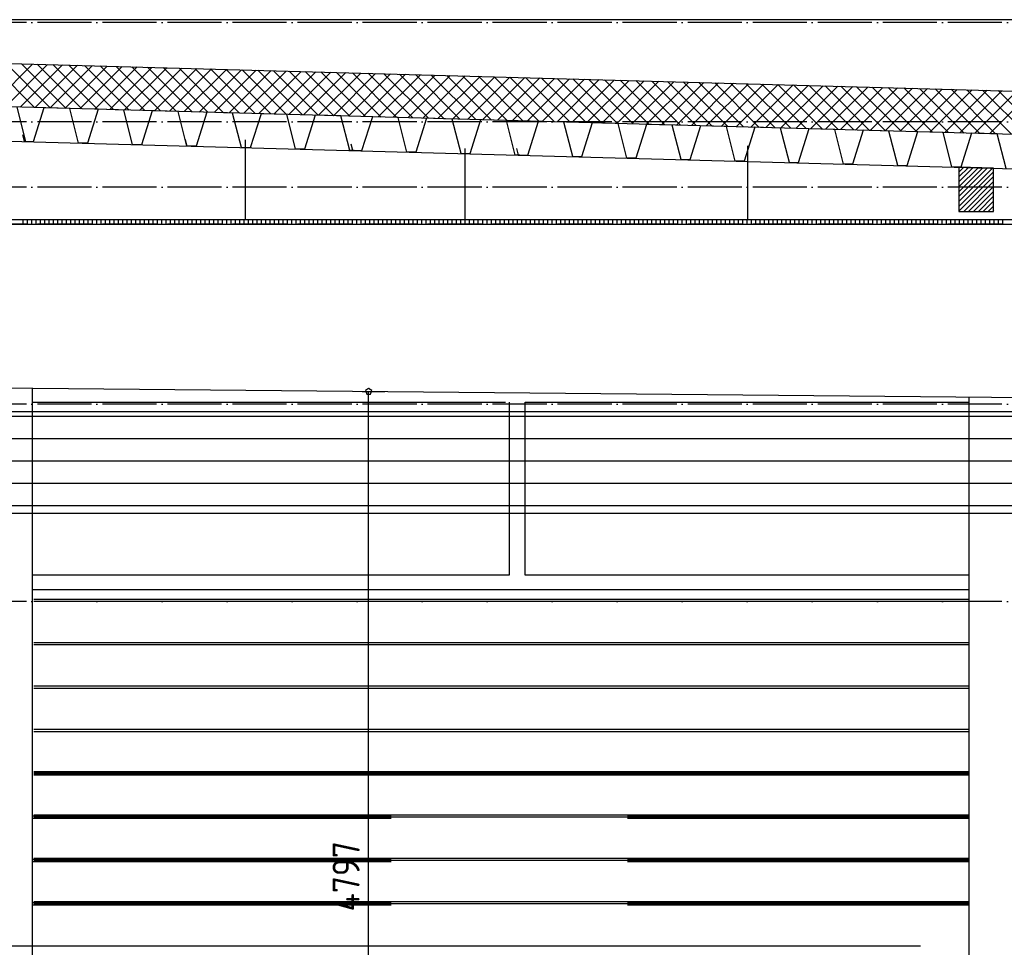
# Model space of a CAD drawing. Extents: x -34050 to 15826, y -13300 to 25096.
# Tile 30 of 40: x -12353 to -7809, y 14892 to 19173. Entities that reach past the tile are written whole.
import ezdxf

# ---------------------------------------------------------------- set-up
doc = ezdxf.new("R2010")
doc.units = 0
doc.header["$MEASUREMENT"] = 0
for name, pattern in [('DASHDOT', [300, 250, -25, 0, -25]), ('DASHED', [75, 50, -25]), ('DOT', [50, 0, -50])]:
    doc.linetypes.add(name, pattern=pattern)
for name, color, linetype in [('LAYER01', 7, 'CONTINUOUS'), ('LAYER107', 2, 'DOT'), ('LAYER28', 1, 'CONTINUOUS'), ('LAYER56', 2, 'DASHED')]:
    doc.layers.add(name, color=color, linetype=linetype)
doc.styles.get("Standard").update_dxf_attribs({"font": 'isocp.shx'})

msp = doc.modelspace()

# ---------------------------------------------------------------- linework, layer by layer
at = {"layer": 'LAYER01', "color": 1, "linetype": 'DASHDOT'}
for p, q in [((-3318.25105, 19159.2224), (-32164.3738, 19159.2224)), ((-3318.25105, 18701.2192), (-32164.3738, 18701.2192)), ((-3318.25105, 18399.2203), (-32164.3738, 18399.2203)), ((-3318.25105, 18229.75005), (-32164.3738, 18229.75005)), ((-3318.25105, 17399.2218), (-32164.3738, 17399.2218)), ((-3318.25105, 16487.21925), (-32164.3738, 16487.21925))]:
    msp.add_line(p, q, dxfattribs=at)
at = {"layer": 'LAYER01', "color": 1, "linetype": 'Continuous'}
for p, q in [((-4553.93715, 19171.71785), (-26671.3135, 19172.6578)), ((-15642.24855, 19059.9396), (-4797.75045, 18762.00105)), ((-4797.75045, 18561.90645), (-15642.24855, 18859.84495)), ((-15642.24855, 18701.2192), (-4630.25095, 18399.2203)), ((-15642.24855, 18701.2192), (-4629.5616, 18399.2203)), ((-11310.93825, 18249.74975), (-11310.93825, 18617.8772)), ((-8992.93745, 18249.74975), (-8992.93745, 18590.4999)), ((-10296.9368, 18249.74975), (-10296.9368, 18578.87725)), ((-8018.25025, 18492.157), (-8018.25025, 18287.75025)), ((-7858.2512, 18487.7487), (-8018.25025, 18492.157)), ((-7858.2512, 18287.75025), (-7858.2512, 18487.7487)), ((-8018.25025, 18287.75025), (-7858.2512, 18287.75025)), ((-26180.249, 18229.75005), (-5076.2493, 18229.75005)), ((-5076.2493, 18249.74975), (-26131.25, 18249.74975)), ((-4631.06385, 17399.2218), (-15642.24855, 17501.2207)), ((-12293.25025, 16609.21785), (-12293.25025, 17408.15885)), ((-12293.25025, 17408.15885), (-10110.7506, 17407.21895)), ((-10093.75, 17408.37555), (-10093.75, 16609.21785)), ((-10093.75, 17408.37555), (-10093.75, 16609.21785)), ((-10093.75, 17408.37555), (-10093.75, 16609.21785)), ((-10020.7512, 17407.21895), (-7970.56275, 17408.37555)), ((-10020.7512, 16609.21785), (-10020.7512, 17407.21895)), ((-10093.75, 16609.21785), (-12293.25025, 16609.21785)), ((-7970.56275, 16609.21785), (-10020.7512, 16609.21785)), ((-7970.56275, 16609.21785), (-9964.4371, 16609.21785)), ((-7970.56275, 16542.22105), (-12293.25025, 16542.22105))]:
    msp.add_line(p, q, dxfattribs=at)
at = {"layer": 'LAYER01', "color": 5, "linetype": 'Continuous'}
for p, q in [((-12284.1591, 18767.58575), (-12489.904, 18973.3307)), ((-12487.77845, 18773.17965), (-12293.03515, 18967.92295)), ((-12418.9575, 18771.2921), (-12224.21495, 18966.03395)), ((-12211.4502, 18765.58535), (-12417.1982, 18971.33635)), ((-12350.1396, 18769.3985), (-12155.394, 18964.1403)), ((-12138.74205, 18763.591), (-12344.4893, 18969.33595)), ((-12281.31865, 18767.50945), (-12086.5761, 18962.2528)), ((-12066.03315, 18761.5921), (-12271.78115, 18967.33705)), ((-12212.49845, 18765.61585), (-12017.7559, 18960.3592)), ((-11993.32505, 18759.5932), (-12199.07225, 18965.3427)), ((-12143.6775, 18763.72835), (-11948.93495, 18958.47015)), ((-11920.61615, 18757.59735), (-12126.36415, 18963.3423)), ((-12074.8596, 18761.8347), (-11880.114, 18956.57655)), ((-11847.908, 18755.59845), (-12053.65525, 18961.34795)), ((-12006.03865, 18759.9457), (-11811.2961, 18954.68905)), ((-11775.19915, 18753.59955), (-11980.9494, 18959.34905)), ((-11937.2185, 18758.05205), (-11742.4759, 18952.8)), ((-11702.491, 18751.6052), (-11908.2405, 18957.35475)), ((-11868.3975, 18756.16455), (-11673.65495, 18950.90635)), ((-11629.7821, 18749.6048), (-11835.5324, 18955.35585)), ((-11799.5796, 18754.2755), (-11604.834, 18949.01885)), ((-11557.07625, 18747.61045), (-11762.82425, 18953.3554)), ((-11484.36815, 18745.61155), (-11690.11535, 18951.3565)), ((-11411.65925, 18743.61115), (-11617.40725, 18949.3622)), ((-11730.7617, 18752.3773), (-11536.0161, 18947.12525)), ((-11661.94305, 18750.4883), (-11467.1959, 18945.2362)), ((-11593.12285, 18748.59465), (-11398.37495, 18943.3426)), ((-11338.9511, 18741.6168), (-11544.69835, 18947.36175)), ((-11524.3019, 18746.70715), (-11329.55475, 18941.4551)), ((-11266.2422, 18739.6179), (-11471.9902, 18945.36745)), ((-11455.4817, 18744.8181), (-11260.7361, 18939.56145)), ((-11193.5341, 18737.6236), (-11399.2813, 18943.36855)), ((-11386.66305, 18742.9245), (-11191.9159, 18937.6724)), ((-11120.82825, 18735.6247), (-11326.5732, 18941.3681)), ((-11317.84285, 18741.037), (-11123.09495, 18935.7849)), ((-11048.11705, 18733.62425), (-11253.8666, 18939.3738)), ((-11249.0219, 18739.14335), (-11054.27475, 18933.8913)), ((-10975.40815, 18731.62535), (-11181.15845, 18937.3749)), ((-11180.2017, 18737.25435), (-10985.4561, 18932.00225)), ((-11111.38305, 18735.3607), (-10916.6359, 18930.10865)), ((-10902.70005, 18729.63105), (-11108.44955, 18935.38055)), ((-11042.56285, 18733.4732), (-10847.81495, 18928.22115)), ((-10829.9942, 18727.6306), (-11035.7414, 18933.38165)), ((-10973.7419, 18731.5796), (-10778.99475, 18926.3275)), ((-10757.2853, 18725.6363), (-10963.03255, 18931.3858)), ((-10904.9217, 18729.69055), (-10710.1761, 18924.4385)), ((-10684.5772, 18723.6374), (-10890.3244, 18929.3869)), ((-10836.1038, 18727.79695), (-10641.3559, 18922.54485)), ((-10611.8683, 18721.64305), (-10817.6155, 18927.388)), ((-10767.28285, 18725.9094), (-10572.53495, 18920.65735)), ((-10539.16015, 18719.64265), (-10744.9074, 18925.38755)), ((-10698.4619, 18724.0204), (-10503.71475, 18918.76375)), ((-10466.45125, 18717.64375), (-10672.1985, 18923.39325)), ((-10629.6417, 18722.12675), (-10434.8961, 18916.8747)), ((-10393.74315, 18715.6494), (-10599.49035, 18921.39435)), ((-10560.8238, 18720.23925), (-10366.0759, 18914.9872)), ((-10321.03425, 18713.6505), (-10526.7845, 18919.4)), ((-10492.00285, 18718.34565), (-10297.25495, 18913.09355)), ((-10248.3284, 18711.6501), (-10454.0756, 18917.3996)), ((-10423.1819, 18716.4566), (-10228.43475, 18911.20455)), ((-10175.62025, 18709.65575), (-10381.3675, 18915.4007)), ((-10354.3617, 18714.563), (-10159.61685, 18909.3109)), ((-10102.9114, 18707.65685), (-10308.6586, 18913.40635)), ((-10285.5438, 18712.6755), (-10090.7959, 18907.4234)), ((-10030.20325, 18705.66255), (-10235.95045, 18911.40745)), ((-10216.72285, 18710.78185), (-10021.978, 18905.5298)), ((-9957.49435, 18703.6621), (-10163.2416, 18909.41315)), ((-10147.9027, 18708.8928), (-9953.15935, 18903.63615)), ((-9884.7862, 18701.6632), (-10090.53345, 18907.4127)), ((-9812.07735, 18699.6689), (-10017.82455, 18905.4138)), ((-9739.3692, 18697.66845), (-9945.1164, 18903.4195)), ((-10079.08175, 18707.0053), (-9884.33915, 18901.74715)), ((-10010.2638, 18705.1117), (-9815.5182, 18899.85505)), ((-9941.44285, 18703.22265), (-9746.698, 18897.966)), ((-9872.6227, 18701.32905), (-9677.87935, 18896.0724)), ((-9666.6603, 18695.66955), (-9872.40755, 18901.41905)), ((-9803.80175, 18699.44155), (-9609.05915, 18894.18335)), ((-9593.9522, 18693.67525), (-9799.7017, 18899.42015)), ((-9734.98385, 18697.5479), (-9540.2382, 18892.29125)), ((-9521.24555, 18691.67635), (-9726.99355, 18897.42585)), ((-9666.16285, 18695.65885), (-9471.418, 18890.4022)), ((-9448.53745, 18689.682), (-9654.28465, 18895.4254)), ((-9597.3427, 18693.7668), (-9402.6001, 18888.5086)), ((-9375.82855, 18687.6816), (-9581.57655, 18893.4311)), ((-9528.52175, 18691.87775), (-9333.77915, 18886.6211)), ((-9303.1204, 18685.6827), (-9508.86765, 18891.4322)), ((-9459.70155, 18689.98415), (-9264.9582, 18884.73205)), ((-9230.41155, 18683.68835), (-9436.1595, 18889.4333)), ((-9390.88285, 18688.0951), (-9196.138, 18882.83845)), ((-9157.7034, 18681.68795), (-9363.4506, 18887.43895)), ((-9322.0627, 18686.2076), (-9127.3201, 18880.9494)), ((-9084.9945, 18679.6936), (-9290.7425, 18885.43855)), ((-9253.24175, 18684.31395), (-9058.49915, 18879.0573)), ((-9012.2864, 18677.6947), (-9218.03665, 18883.4442)), ((-9184.42155, 18682.42495), (-8989.6782, 18877.16825)), ((-8939.58055, 18675.69425), (-9145.32545, 18881.4453)), ((-9115.60285, 18680.53285), (-8920.858, 18875.27465)), ((-8866.86935, 18673.69995), (-9072.61965, 18879.4449)), ((-9046.7827, 18678.6438), (-8852.0401, 18873.3856)), ((-8794.1635, 18671.70105), (-8999.91075, 18877.45055)), ((-8977.96175, 18676.7502), (-8783.21915, 18871.49355)), ((-8721.4546, 18669.70215), (-8927.2026, 18875.45165)), ((-8909.14155, 18674.86115), (-8714.39895, 18869.6045)), ((-8648.7465, 18667.7078), (-8854.4937, 18873.45275)), ((-8840.3229, 18672.96905), (-8645.578, 18867.71545)), ((-8576.0376, 18665.7074), (-8781.7856, 18871.4569)), ((-8771.5027, 18671.08), (-8576.7601, 18865.82335)), ((-8503.32945, 18663.7085), (-8709.0767, 18869.458)), ((-8702.68175, 18669.1864), (-8507.93915, 18863.93435)), ((-8430.62055, 18661.71415), (-8636.36855, 18867.4637)), ((-8633.86155, 18667.2989), (-8439.11895, 18862.0407)), ((-8565.0429, 18665.40985), (-8370.298, 18860.15165)), ((-8357.91245, 18659.71375), (-8563.65965, 18865.4648)), ((-8496.2227, 18663.51625), (-8301.4801, 18858.2596)), ((-8285.20355, 18657.7194), (-8490.95385, 18863.46435)), ((-8212.4977, 18655.7205), (-8418.24495, 18861.47005)), ((-8139.78655, 18653.7216), (-8345.5368, 18859.47115)), ((-8067.0807, 18651.72575), (-8272.8279, 18857.4707)), ((-8427.40175, 18661.6272), (-8232.65915, 18856.37055)), ((-8358.58155, 18659.7351), (-8163.83895, 18854.47695)), ((-8289.76365, 18657.84605), (-8095.018, 18852.5894)), ((-8220.9427, 18655.95245), (-8026.2001, 18850.6958)), ((-7994.37255, 18649.72685), (-8200.1198, 18855.4764)), ((-8152.12175, 18654.06495), (-7957.37915, 18848.80675)), ((-7921.66365, 18647.73255), (-8127.4109, 18853.4775)), ((-8083.30155, 18652.17135), (-7888.55895, 18846.9177)), ((-7848.95555, 18645.73365), (-8054.70275, 18851.48315)), ((-8014.48365, 18650.2823), (-7819.738, 18845.02565)), ((-7776.24665, 18643.7332), (-7981.99385, 18849.48275)), ((-7945.6627, 18648.39325), (-7750.9201, 18843.1366)), ((-7703.5385, 18641.7389), (-7909.28575, 18847.48385)), ((-7876.84175, 18646.50115), (-7682.09915, 18841.243)), ((-7630.8296, 18639.74), (-7836.57685, 18845.4895)), ((-7858.2512, 18448.50615), (-8018.25255, 18288.5071)), ((-7996.22805, 18491.5512), (-8018.25025, 18469.53125)), ((-7974.2058, 18490.94545), (-8018.25025, 18446.90095)), ((-7952.1866, 18490.33815), (-8018.25025, 18424.27065)), ((-7908.14745, 18489.122), (-8018.25025, 18379.01915)), ((-7886.1252, 18488.51625), (-8018.25025, 18356.39345)), ((-7864.1052, 18487.91045), (-8018.25025, 18333.7631)), ((-7858.2512, 18471.13645), (-8018.25025, 18311.1374)), ((-7930.1689, 18489.7278), (-8018.2472, 18401.6495)), ((-7858.2512, 18425.88045), (-7996.38445, 18287.75025)), ((-7858.2535, 18403.2501), (-7973.7564, 18287.75025)), ((-7858.2535, 18380.6244), (-7951.1284, 18287.75025)), ((-7858.2512, 18357.99865), (-7928.50035, 18287.75025)), ((-7858.2512, 18335.37445), (-7905.87235, 18287.75025)), ((-7858.2512, 18312.7426), (-7883.2443, 18287.75025)), ((-7858.2512, 18290.1184), (-7860.6163, 18287.75025)), ((-12336.2488, 18229.75005), (-12336.2488, 18249.74975)), ((-12316.2491, 18229.75005), (-12316.2491, 18249.74975)), ((-12296.2494, 18229.75005), (-12296.2494, 18249.74975)), ((-12276.2497, 18229.75005), (-12276.2497, 18249.74975)), ((-12256.24925, 18229.75005), (-12256.24925, 18249.74975)), ((-12236.24955, 18229.75005), (-12236.24955, 18249.74975)), ((-12216.24985, 18229.75005), (-12216.24985, 18249.74975)), ((-12196.25015, 18229.75005), (-12196.25015, 18249.74975)), ((-12176.2497, 18229.75005), (-12176.2497, 18249.74975)), ((-12156.25, 18229.75005), (-12156.25, 18249.74975)), ((-12136.2503, 18229.75005), (-12136.2503, 18249.74975)), ((-12116.2506, 18229.75005), (-12116.2506, 18249.74975)), ((-12096.25015, 18229.75005), (-12096.25015, 18249.74975)), ((-12076.25045, 18229.75005), (-12076.25045, 18249.74975)), ((-12056.25075, 18229.75005), (-12056.25075, 18249.74975)), ((-12036.248, 18229.75005), (-12036.248, 18249.74975)), ((-12016.2483, 18229.75005), (-12016.2483, 18249.74975)), ((-11996.24865, 18229.75005), (-11996.24865, 18249.74975)), ((-11976.24895, 18229.75005), (-11976.24895, 18249.74975)), ((-11956.24845, 18229.75005), (-11956.24845, 18249.74975)), ((-11936.2488, 18229.75005), (-11936.2488, 18249.74975)), ((-11916.2491, 18229.75005), (-11916.2491, 18249.74975)), ((-11896.2494, 18229.75005), (-11896.2494, 18249.74975)), ((-11876.24895, 18229.75005), (-11876.24895, 18249.74975)), ((-11856.24925, 18229.75005), (-11856.24925, 18249.74975)), ((-11836.24955, 18229.75005), (-11836.24955, 18249.74975)), ((-11816.24985, 18229.75005), (-11816.24985, 18249.74975)), ((-11796.2494, 18229.75005), (-11796.2494, 18249.74975)), ((-11776.2497, 18229.75005), (-11776.2497, 18249.74975)), ((-11756.25, 18229.75005), (-11756.25, 18249.74975)), ((-11736.2503, 18229.75005), (-11736.2503, 18249.74975)), ((-11716.24985, 18229.75005), (-11716.24985, 18249.74975)), ((-11696.25015, 18229.75005), (-11696.25015, 18249.74975)), ((-11676.25045, 18229.75005), (-11676.25045, 18249.74975)), ((-11656.25, 18229.75005), (-11656.25, 18249.74975)), ((-11636.2503, 18229.75005), (-11636.2503, 18249.74975)), ((-11616.2506, 18229.75005), (-11616.2506, 18249.74975)), ((-11596.2509, 18229.75005), (-11596.2509, 18249.74975)), ((-11576.24815, 18229.75005), (-11576.24815, 18249.74975)), ((-11556.24845, 18229.75005), (-11556.24845, 18249.74975)), ((-11536.2488, 18229.75005), (-11536.2488, 18249.74975)), ((-11516.2483, 18229.75005), (-11516.2483, 18249.74975)), ((-11496.24865, 18229.75005), (-11496.24865, 18249.74975)), ((-11476.24895, 18229.75005), (-11476.24895, 18249.74975)), ((-11456.24925, 18229.75005), (-11456.24925, 18249.74975)), ((-11436.2488, 18229.75005), (-11436.2488, 18249.74975)), ((-11416.2491, 18229.75005), (-11416.2491, 18249.74975)), ((-11396.2494, 18229.75005), (-11396.2494, 18249.74975)), ((-11376.2497, 18229.75005), (-11376.2497, 18249.74975)), ((-11356.24925, 18229.75005), (-11356.24925, 18249.74975)), ((-11336.24955, 18229.75005), (-11336.24955, 18249.74975)), ((-11316.24985, 18229.75005), (-11316.24985, 18249.74975)), ((-11296.25015, 18229.75005), (-11296.25015, 18249.74975)), ((-11276.2497, 18229.75005), (-11276.2497, 18249.74975)), ((-11256.25, 18229.75005), (-11256.25, 18249.74975)), ((-11236.2503, 18229.75005), (-11236.2503, 18249.74975)), ((-11216.2506, 18229.75005), (-11216.2506, 18249.74975)), ((-11196.25015, 18229.75005), (-11196.25015, 18249.74975)), ((-11176.25045, 18229.75005), (-11176.25045, 18249.74975)), ((-11156.25075, 18229.75005), (-11156.25075, 18249.74975)), ((-11136.248, 18229.75005), (-11136.248, 18249.74975)), ((-11116.2483, 18229.75005), (-11116.2483, 18249.74975)), ((-11096.24865, 18229.75005), (-11096.24865, 18249.74975)), ((-11076.24895, 18229.75005), (-11076.24895, 18249.74975)), ((-11056.24845, 18229.75005), (-11056.24845, 18249.74975)), ((-11036.2488, 18229.75005), (-11036.2488, 18249.74975)), ((-11016.2491, 18229.75005), (-11016.2491, 18249.74975)), ((-10996.2494, 18229.75005), (-10996.2494, 18249.74975)), ((-10976.24895, 18229.75005), (-10976.24895, 18249.74975)), ((-10956.24925, 18229.75005), (-10956.24925, 18249.74975)), ((-10936.24955, 18229.75005), (-10936.24955, 18249.74975)), ((-10916.2491, 18229.75005), (-10916.2491, 18249.74975)), ((-10896.2494, 18229.75005), (-10896.2494, 18249.74975)), ((-10876.2497, 18229.75005), (-10876.2497, 18249.74975)), ((-10856.25, 18229.75005), (-10856.25, 18249.74975)), ((-10836.24955, 18229.75005), (-10836.24955, 18249.74975)), ((-10816.24985, 18229.75005), (-10816.24985, 18249.74975)), ((-10796.25015, 18229.75005), (-10796.25015, 18249.74975)), ((-10776.25045, 18229.75005), (-10776.25045, 18249.74975)), ((-10756.25, 18229.75005), (-10756.25, 18249.74975)), ((-10736.2503, 18229.75005), (-10736.2503, 18249.74975)), ((-10716.2506, 18229.75005), (-10716.2506, 18249.74975)), ((-10696.2509, 18229.75005), (-10696.2509, 18249.74975)), ((-10676.24815, 18229.75005), (-10676.24815, 18249.74975)), ((-10656.24845, 18229.75005), (-10656.24845, 18249.74975)), ((-10636.2488, 18229.75005), (-10636.2488, 18249.74975)), ((-10616.2483, 18229.75005), (-10616.2483, 18249.74975)), ((-10596.24865, 18229.75005), (-10596.24865, 18249.74975)), ((-10576.24895, 18229.75005), (-10576.24895, 18249.74975)), ((-10556.24925, 18229.75005), (-10556.24925, 18249.74975)), ((-10536.2488, 18229.75005), (-10536.2488, 18249.74975)), ((-10516.2491, 18229.75005), (-10516.2491, 18249.74975)), ((-10496.2494, 18229.75005), (-10496.2494, 18249.74975)), ((-10476.2497, 18229.75005), (-10476.2497, 18249.74975)), ((-10456.24925, 18229.75005), (-10456.24925, 18249.74975)), ((-10436.24955, 18229.75005), (-10436.24955, 18249.74975)), ((-10416.24985, 18229.75005), (-10416.24985, 18249.74975)), ((-10396.25015, 18229.75005), (-10396.25015, 18249.74975)), ((-10376.2497, 18229.75005), (-10376.2497, 18249.74975)), ((-10356.25, 18229.75005), (-10356.25, 18249.74975)), ((-10336.2503, 18229.75005), (-10336.2503, 18249.74975)), ((-10316.2506, 18229.75005), (-10316.2506, 18249.74975)), ((-10296.25015, 18229.75005), (-10296.25015, 18249.74975)), ((-10276.25045, 18229.75005), (-10276.25045, 18249.74975)), ((-10256.25075, 18229.75005), (-10256.25075, 18249.74975)), ((-10236.248, 18229.75005), (-10236.248, 18249.74975)), ((-10216.2483, 18229.75005), (-10216.2483, 18249.74975)), ((-10196.24865, 18229.75005), (-10196.24865, 18249.74975)), ((-10176.24895, 18229.75005), (-10176.24895, 18249.74975)), ((-10156.24845, 18229.75005), (-10156.24845, 18249.74975)), ((-10136.2488, 18229.75005), (-10136.2488, 18249.74975)), ((-10116.2491, 18229.75005), (-10116.2491, 18249.74975)), ((-10096.24865, 18229.75005), (-10096.24865, 18249.74975)), ((-10076.24895, 18229.75005), (-10076.24895, 18249.74975)), ((-10056.24925, 18229.75005), (-10056.24925, 18249.74975)), ((-10036.24955, 18229.75005), (-10036.24955, 18249.74975)), ((-10016.2491, 18229.75005), (-10016.2491, 18249.74975)), ((-9996.2494, 18229.75005), (-9996.2494, 18249.74975)), ((-9976.2497, 18229.75005), (-9976.2497, 18249.74975)), ((-9956.25, 18229.75005), (-9956.25, 18249.74975)), ((-9936.24955, 18229.75005), (-9936.24955, 18249.74975)), ((-9916.24985, 18229.75005), (-9916.24985, 18249.74975)), ((-9896.25015, 18229.75005), (-9896.25015, 18249.74975)), ((-9876.25045, 18229.75005), (-9876.25045, 18249.74975)), ((-9856.25, 18229.75005), (-9856.25, 18249.74975)), ((-9836.2503, 18229.75005), (-9836.2503, 18249.74975)), ((-9816.2506, 18229.75005), (-9816.2506, 18249.74975)), ((-9796.2509, 18229.75005), (-9796.2509, 18249.74975)), ((-9776.24815, 18229.75005), (-9776.24815, 18249.74975)), ((-9756.24845, 18229.75005), (-9756.24845, 18249.74975)), ((-9736.2488, 18229.75005), (-9736.2488, 18249.74975)), ((-9716.2483, 18229.75005), (-9716.2483, 18249.74975)), ((-9696.24865, 18229.75005), (-9696.24865, 18249.74975)), ((-9676.24895, 18229.75005), (-9676.24895, 18249.74975)), ((-9656.24925, 18229.75005), (-9656.24925, 18249.74975)), ((-9636.2488, 18229.75005), (-9636.2488, 18249.74975)), ((-9616.2491, 18229.75005), (-9616.2491, 18249.74975)), ((-9596.2494, 18229.75005), (-9596.2494, 18249.74975)), ((-9576.2497, 18229.75005), (-9576.2497, 18249.74975)), ((-9556.24925, 18229.75005), (-9556.24925, 18249.74975)), ((-9536.24955, 18229.75005), (-9536.24955, 18249.74975)), ((-9516.24985, 18229.75005), (-9516.24985, 18249.74975)), ((-9496.25015, 18229.75005), (-9496.25015, 18249.74975)), ((-9476.2497, 18229.75005), (-9476.2497, 18249.74975)), ((-9456.25, 18229.75005), (-9456.25, 18249.74975)), ((-9436.2503, 18229.75005), (-9436.2503, 18249.74975)), ((-9416.2506, 18229.75005), (-9416.2506, 18249.74975)), ((-9396.25015, 18229.75005), (-9396.25015, 18249.74975)), ((-9376.25045, 18229.75005), (-9376.25045, 18249.74975)), ((-9356.25075, 18229.75005), (-9356.25075, 18249.74975)), ((-9336.248, 18229.75005), (-9336.248, 18249.74975)), ((-9316.2483, 18229.75005), (-9316.2483, 18249.74975)), ((-9296.24865, 18229.75005), (-9296.24865, 18249.74975)), ((-9276.24815, 18229.75005), (-9276.24815, 18249.74975)), ((-9256.24845, 18229.75005), (-9256.24845, 18249.74975)), ((-9236.2488, 18229.75005), (-9236.2488, 18249.74975)), ((-9216.2491, 18229.75005), (-9216.2491, 18249.74975)), ((-9196.24865, 18229.75005), (-9196.24865, 18249.74975)), ((-9176.24895, 18229.75005), (-9176.24895, 18249.74975)), ((-9156.24925, 18229.75005), (-9156.24925, 18249.74975)), ((-9136.24955, 18229.75005), (-9136.24955, 18249.74975)), ((-9116.2491, 18229.75005), (-9116.2491, 18249.74975)), ((-9096.2494, 18229.75005), (-9096.2494, 18249.74975)), ((-9076.2497, 18229.75005), (-9076.2497, 18249.74975)), ((-9056.25, 18229.75005), (-9056.25, 18249.74975)), ((-9036.24955, 18229.75005), (-9036.24955, 18249.74975)), ((-9016.24985, 18229.75005), (-9016.24985, 18249.74975)), ((-8996.25015, 18229.75005), (-8996.25015, 18249.74975)), ((-8976.25045, 18229.75005), (-8976.25045, 18249.74975)), ((-8956.25, 18229.75005), (-8956.25, 18249.74975)), ((-8936.2503, 18229.75005), (-8936.2503, 18249.74975)), ((-8916.2506, 18229.75005), (-8916.2506, 18249.74975)), ((-8896.2509, 18229.75005), (-8896.2509, 18249.74975)), ((-8876.24815, 18229.75005), (-8876.24815, 18249.74975)), ((-8856.24845, 18229.75005), (-8856.24845, 18249.74975)), ((-8836.2488, 18229.75005), (-8836.2488, 18249.74975)), ((-8816.2483, 18229.75005), (-8816.2483, 18249.74975)), ((-8796.24865, 18229.75005), (-8796.24865, 18249.74975)), ((-8776.24895, 18229.75005), (-8776.24895, 18249.74975)), ((-8756.24925, 18229.75005), (-8756.24925, 18249.74975)), ((-8736.2488, 18229.75005), (-8736.2488, 18249.74975)), ((-8716.2491, 18229.75005), (-8716.2491, 18249.74975)), ((-8696.2494, 18229.75005), (-8696.2494, 18249.74975)), ((-8676.2497, 18229.75005), (-8676.2497, 18249.74975)), ((-8656.24925, 18229.75005), (-8656.24925, 18249.74975)), ((-8636.24955, 18229.75005), (-8636.24955, 18249.74975)), ((-8616.24985, 18229.75005), (-8616.24985, 18249.74975)), ((-8596.25015, 18229.75005), (-8596.25015, 18249.74975)), ((-8576.2497, 18229.75005), (-8576.2497, 18249.74975)), ((-8556.25, 18229.75005), (-8556.25, 18249.74975)), ((-8536.2503, 18229.75005), (-8536.2503, 18249.74975)), ((-8516.2506, 18229.75005), (-8516.2506, 18249.74975)), ((-8496.25015, 18229.75005), (-8496.25015, 18249.74975)), ((-8476.25045, 18229.75005), (-8476.25045, 18249.74975)), ((-8456.25075, 18229.75005), (-8456.25075, 18249.74975)), ((-8436.248, 18229.75005), (-8436.248, 18249.74975)), ((-8416.2483, 18229.75005), (-8416.2483, 18249.74975)), ((-8396.24865, 18229.75005), (-8396.24865, 18249.74975)), ((-8376.24815, 18229.75005), (-8376.24815, 18249.74975)), ((-8356.24845, 18229.75005), (-8356.24845, 18249.74975)), ((-8336.2488, 18229.75005), (-8336.2488, 18249.74975)), ((-8316.2491, 18229.75005), (-8316.2491, 18249.74975)), ((-8296.24865, 18229.75005), (-8296.24865, 18249.74975)), ((-8276.24895, 18229.75005), (-8276.24895, 18249.74975)), ((-8256.24925, 18229.75005), (-8256.24925, 18249.74975)), ((-8236.24955, 18229.75005), (-8236.24955, 18249.74975)), ((-8216.2491, 18229.75005), (-8216.2491, 18249.74975)), ((-8196.2494, 18229.75005), (-8196.2494, 18249.74975)), ((-8176.2497, 18229.75005), (-8176.2497, 18249.74975)), ((-8156.25, 18229.75005), (-8156.25, 18249.74975)), ((-8136.24955, 18229.75005), (-8136.24955, 18249.74975)), ((-8116.24985, 18229.75005), (-8116.24985, 18249.74975)), ((-8096.25015, 18229.75005), (-8096.25015, 18249.74975)), ((-8076.25045, 18229.75005), (-8076.25045, 18249.74975)), ((-8056.25, 18229.75005), (-8056.25, 18249.74975)), ((-8036.2503, 18229.75005), (-8036.2503, 18249.74975)), ((-8016.2506, 18229.75005), (-8016.2506, 18249.74975)), ((-7996.2509, 18229.75005), (-7996.2509, 18249.74975)), ((-7976.24815, 18229.75005), (-7976.24815, 18249.74975)), ((-7956.24845, 18229.75005), (-7956.24845, 18249.74975)), ((-7936.2488, 18229.75005), (-7936.2488, 18249.74975)), ((-7916.2483, 18229.75005), (-7916.2483, 18249.74975)), ((-7896.24865, 18229.75005), (-7896.24865, 18249.74975)), ((-7876.24895, 18229.75005), (-7876.24895, 18249.74975)), ((-7856.24925, 18229.75005), (-7856.24925, 18249.74975)), ((-7836.2488, 18229.75005), (-7836.2488, 18249.74975)), ((-7816.2491, 18229.75005), (-7816.2491, 18249.74975)), ((-7970.9366, 16497.22135), (-12287.9387, 16497.22135)), ((-7970.9366, 16487.21925), (-12287.9387, 16487.21925)), ((-7970.9366, 16297.2183), (-12287.9387, 16297.2183)), ((-7970.9366, 16287.22075), (-12287.9387, 16287.22075)), ((-7970.9366, 16097.21985), (-12287.9387, 16097.21985)), ((-7970.9366, 16087.2223), (-12287.9387, 16087.2223)), ((-7970.9366, 15897.21985), (-12287.9387, 15897.21985)), ((-7970.9366, 15897.21985), (-12287.9387, 15897.21985)), ((-7970.9366, 15887.2177), (-12287.9387, 15887.2177)), ((-7970.9366, 15887.2177), (-12287.9387, 15887.2177)), ((-7970.9366, 15702.22015), (-12287.9387, 15702.22015)), ((-7970.9366, 15697.22135), (-12287.9387, 15697.22135)), ((-7970.9366, 15692.218), (-12287.9387, 15692.218)), ((-7970.9366, 15687.21925), (-12287.9387, 15687.21925)), ((-10638.25075, 15497.2168), (-12293.25025, 15497.2168)), ((-7970.9366, 15502.2217), (-12287.9387, 15502.2217)), ((-7970.9366, 15497.2168), (-9547.2496, 15497.2168)), ((-10638.25075, 15487.21925), (-12293.25025, 15487.21925)), ((-7970.9366, 15492.218), (-12287.9387, 15492.218)), ((-7970.9366, 15487.21925), (-9547.2496, 15487.21925)), ((-10638.25075, 15297.2183), (-12293.25025, 15297.2183)), ((-10638.25075, 15287.22075), (-12293.25025, 15287.22075)), ((-7970.9366, 15302.2171), (-12287.9387, 15302.2171)), ((-7970.9366, 15292.21955), (-12287.9387, 15292.21955)), ((-7970.9366, 15297.2183), (-9547.2496, 15297.2183)), ((-7970.9366, 15287.22075), (-9547.2496, 15287.22075)), ((-10638.25075, 15097.21985), (-12293.25025, 15097.21985)), ((-10638.25075, 15087.2177), (-12293.25025, 15087.2177)), ((-7970.9366, 15102.21865), (-12287.9387, 15102.21865)), ((-7970.9366, 15092.22105), (-12287.9387, 15092.22105)), ((-7970.9366, 15097.21985), (-9547.2496, 15097.21985)), ((-7970.9366, 15087.2177), (-9547.2496, 15087.2177)), ((-8195.9366, 14897.22135), (-12512.9387, 14897.22135))]:
    msp.add_line(p, q, dxfattribs=at)
at = {"layer": 'LAYER01', "color": 3, "linetype": 'Continuous'}
for p, q in [((-12324.0631, 18610.18675), (-12364.68885, 18769.37715)), ((-12241.00115, 18765.96985), (-12290.31145, 18609.25295)), ((-12121.9986, 18762.6877), (-12241.00115, 18765.96985)), ((-12081.3751, 18603.5324), (-12121.9986, 18762.6877)), ((-11991.06295, 18759.1278), (-12040.3763, 18602.4063)), ((-11872.1237, 18755.84565), (-11991.06295, 18759.1278)), ((-11831.4377, 18596.65525), (-11872.1237, 18755.84565)), ((-11741.18805, 18752.25065), (-11790.5014, 18595.53375)), ((-11622.18855, 18748.999), (-11741.18805, 18752.25065)), ((-11581.5628, 18589.81325), (-11622.18855, 18748.999)), ((-11489.06405, 18745.343), (-11538.37435, 18588.6261)), ((-11370.0615, 18742.0624), (-11489.06405, 18745.343)), ((-11329.438, 18582.9056), (-11370.0615, 18742.0624)), ((-11239.1258, 18738.472), (-11288.4384, 18581.7795)), ((-11120.1866, 18735.22035), (-11239.1258, 18738.472)), ((-11079.5006, 18576.03455), (-11120.1866, 18735.22035)), ((-10989.25095, 18731.62535), (-11038.56125, 18574.90845)), ((-10870.25145, 18728.3783), (-10989.25095, 18731.62535)), ((-10829.6257, 18569.1864), (-10870.25145, 18728.3783)), ((-10725.3746, 18724.3744), (-10774.6872, 18567.688)), ((-10606.3751, 18721.1273), (-10725.3746, 18724.3744)), ((-10565.74935, 18561.93695), (-10606.3751, 18721.1273)), ((-10475.4364, 18717.53235), (-10524.74975, 18560.84595)), ((-10356.50025, 18714.2807), (-10475.4364, 18717.53235)), ((-10315.81345, 18555.0949), (-10356.50025, 18714.2807)), ((-10225.5615, 18710.68575), (-10274.8749, 18553.9688)), ((-10106.56205, 18707.43865), (-10225.5615, 18710.68575)), ((-10065.93855, 18548.25285), (-10106.56205, 18707.43865)), ((-9960.24855, 18703.40575), (-10009.5619, 18546.71785)), ((-9841.2491, 18700.1587), (-9960.24855, 18703.40575)), ((-9800.6256, 18540.9729), (-9841.2491, 18700.1587)), ((-9710.3134, 18696.5637), (-9759.6237, 18539.8468)), ((-9591.3742, 18693.31205), (-9710.3134, 18696.5637)), ((-9550.68815, 18534.12475), (-9591.3742, 18693.31205)), ((-9460.43855, 18689.7217), (-9509.74885, 18533.0002)), ((-9341.436, 18686.47005), (-9460.43855, 18689.7217)), ((-9300.81255, 18527.28425), (-9341.436, 18686.47005)), ((-9210.50035, 18682.84455), (-9259.8137, 18526.15815)), ((-9091.50085, 18679.5929), (-9210.50035, 18682.84455)), ((-9050.8751, 18520.4071), (-9091.50085, 18679.5929)), ((-8960.56215, 18676.0025), (-9009.8755, 18519.281)), ((-8841.626, 18672.75085), (-8960.56215, 18676.0025)), ((-12331.25075, 18610.3729), (-12339.0007, 18640.59295)), ((-8800.9369, 18513.56505), (-8841.626, 18672.75085)), ((-8710.68725, 18669.1559), (-8760.0006, 18512.43895)), ((-8591.68775, 18665.91035), (-8710.68725, 18669.1559)), ((-8551.062, 18506.71845), (-8591.68775, 18665.91035)), ((-8460.18675, 18662.28485), (-8509.49935, 18505.59235)), ((-8341.1865, 18659.0332), (-8460.18675, 18662.28485)), ((-8300.5638, 18499.8459), (-8341.1865, 18659.0332)), ((-8210.25085, 18655.43825), (-8259.56115, 18498.7198)), ((-8091.31165, 18652.19115), (-8210.25085, 18655.43825)), ((-8050.6256, 18492.99925), (-8091.31165, 18652.19115)), ((-7960.376, 18648.5962), (-8009.6863, 18491.87315)), ((-7841.3742, 18645.34455), (-7960.376, 18648.5962)), ((-7800.75075, 18486.15875), (-7841.3742, 18645.34455)), ((-12290.31145, 18609.25295), (-12331.25075, 18610.3729)), ((-12303.56295, 18609.62675), (-12324.0631, 18610.18675)), ((-12040.3763, 18602.4063), (-12081.3751, 18603.5324)), ((-11790.5014, 18595.53375), (-11831.4377, 18596.65525)), ((-11579.3129, 18589.7522), (-11587.0636, 18619.97225)), ((-11561.0626, 18589.25325), (-11581.5628, 18589.81325)), ((-11538.37435, 18588.6261), (-11579.3129, 18589.7522)), ((-10815.62425, 18568.8141), (-10823.3742, 18599.0326)), ((-11288.4384, 18581.7795), (-11329.438, 18582.9056)), ((-11038.56125, 18574.90845), (-11079.5006, 18576.03455)), ((-10809.1255, 18568.6264), (-10829.6257, 18569.1864)), ((-10774.6872, 18567.688), (-10815.62425, 18568.8141)), ((-10524.74975, 18560.84595), (-10565.74935, 18561.93695)), ((-10274.8749, 18553.9688), (-10315.81345, 18555.0949)), ((-10045.4361, 18547.6883), (-10065.93855, 18548.25285)), ((-10050.5005, 18547.8134), (-10058.2512, 18578.06395)), ((-10009.5619, 18546.71785), (-10050.5005, 18547.8134)), ((-9759.6237, 18539.8468), (-9800.6256, 18540.9729)), ((-9300.74995, 18527.28425), (-9308.50065, 18557.50275)), ((-9509.74885, 18533.0002), (-9550.68815, 18534.12475)), ((-9280.3131, 18526.71815), (-9300.81255, 18527.28425)), ((-9259.8137, 18526.15815), (-9300.74995, 18527.28425)), ((-9009.8755, 18519.281), (-9050.8751, 18520.4071)), ((-8760.0006, 18512.43895), (-8800.9369, 18513.56505)), ((-8550.4387, 18506.68795), (-8558.18635, 18536.9385)), ((-8530.5626, 18506.15845), (-8551.062, 18506.71845)), ((-8509.49935, 18505.59235), (-8550.4387, 18506.68795)), ((-8259.56115, 18498.7198), (-8300.5638, 18499.8459)), ((-8009.6863, 18491.87315), (-8050.6256, 18492.99925))]:
    msp.add_line(p, q, dxfattribs=at)
at = {"layer": 'LAYER107', "color": 1, "linetype": 'Continuous'}
for p, q in [((-10772.37475, 17456.46975), (-10667.3744, 17456.46975)), ((-10742.3752, 17471.47065), (-10756.6414, 17461.1038)), ((-10756.6414, 17461.1038), (-10751.19325, 17444.33135)), ((-10728.109, 17461.1038), (-10742.3752, 17471.47065)), ((-10742.3752, 17471.47065), (-10742.3752, 17471.47065)), ((-10733.55635, 17444.33135), (-10728.109, 17461.1038)), ((-10751.19325, 17444.33135), (-10733.55635, 17444.33135))]:
    msp.add_line(p, q, dxfattribs=at)
at = {"layer": 'LAYER107', "color": 1, "linetype": 'DOT'}
msp.add_line((-10739.93605, 17477.12555), (-10742.3752, 17477.12555), dxfattribs=at)
at = {"layer": 'LAYER107', "color": 5, "linetype": 'Continuous'}
msp.add_line((-10742.3752, 12659.21785), (-10742.3752, 17456.46975), dxfattribs=at)
at = {"layer": 'LAYER28', "color": 1, "linetype": 'Continuous'}
for p, q in [((-12293.25025, 13059.2209), (-12293.25025, 17471.0312)), ((-7970.9366, 13059.2209), (-7970.9366, 17429.3152))]:
    msp.add_line(p, q, dxfattribs=at)
at = {"layer": 'LAYER56', "color": 1, "linetype": 'Continuous'}
for p, q in [((-25514.93685, 17364.21965), (-5640.25, 17364.21965)), ((-25514.93685, 16894.21995), (-5635.43815, 16896.3455))]:
    msp.add_line(p, q, dxfattribs=at)
at = {"layer": 'LAYER56', "color": 3, "linetype": 'Continuous'}
for p, q in [((-5240.6868, 17341.7511), (-25838.25075, 17341.7511)), ((-5180.6366, 17238.6261), (-25838.25075, 17238.6261)), ((-5163.61315, 17135.4965), (-25838.25075, 17135.4965)), ((-5179.3339, 17032.3715), (-25838.25075, 17032.3715)), ((-5231.8405, 16929.24195), (-25838.25075, 16929.2465))]:
    msp.add_line(p, q, dxfattribs=at)

# ---------------------------------------------------------------- texts
at = {"layer": 'LAYER107', "color": 2}
msp.add_text('4797', height=125, rotation=90, dxfattribs=at).set_placement((-10784.06145, 15057.84605))

doc.saveas('drawing.dxf')
